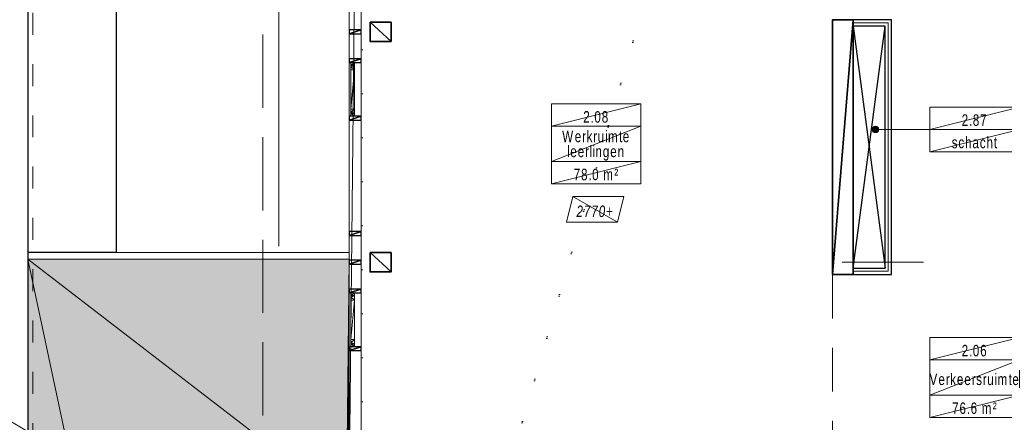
# Model space of a CAD drawing. Header units: millimetres. Extents: x -437 to 139813, y -473 to 90544.
# Tile 19 of 149: x 36458 to 51846, y 68643 to 74934. Entities that reach past the tile are written whole.
import ezdxf

# ---------------------------------------------------------------- set-up
doc = ezdxf.new("R2010")
doc.units = ezdxf.units.MM
for name, pattern in [('DGN Style 1', [688.000884, 1.14476, -686.856124]), ('DGN Style 2', [1144.760206, 686.856124, -457.904082]), ('DGN Style 3', [1602.664289, 1144.760206, -457.904082]), ('DGN Style 5', [801.332144, 343.428062, -457.904082])]:
    doc.linetypes.add(name, pattern=pattern)
for name, color, linetype, lineweight in [('059 Kader (tekening)', 253, 'Continuous', 13), ('19012-DO-laag 02 - 004 Ruimtenummers', 253, 'Continuous', 13), ('19012-DO-laag 02 - 004a ruimtenr+plafond hoogte', 253, 'Continuous', 13), ('19012-DO-laag 02 - 004b ruimtenr + m²', 253, 'Continuous', 13), ('19012-DO-laag 02 - 031 Ramen - Deuren buiten', 253, 'Continuous', 13), ('19012-DO-laag 02 - 045 Plafondafwerking', 253, 'Continuous', 13)]:
    doc.layers.add(name, color=color, linetype=linetype, lineweight=lineweight)
doc.layers.add('Xref', color=253, linetype='Continuous')
doc.styles.add('Arial 1.8 mm', font='arial.ttf', dxfattribs={"width": 0.722222, "height": 1.8})
doc.linetypes.add('isolatie(deken)', pattern='A,-0.5,[24,dgnlstyle-ags_linetypes_v8.shx,S=0.009524,R=0,X=0,Y=0],-0.5', length=1)

# ---------------------------------------------------------------- blocks, each defined once
blk = doc.blocks.new('AE1')
at = {"layer": '059 Kader (tekening)', "color": 12, "linetype": 'Continuous', "lineweight": 13}
mesh = blk.add_polyface(dxfattribs=at)
corners = [(0, 0), (1399, 0), (1399, 841), (0, 841)]
mesh.append_faces([[corners[k] for k in face] for face in [(3, 1, 2)]], dxfattribs={"vtx0": -1, "color": 12})
mesh.append_faces([[corners[k] for k in face] for face in [(3, 0, 1)]], dxfattribs={"vtx2": -1, "color": 12})
at = {"layer": '059 Kader (tekening)', "color": 12, "linetype": 'Continuous', "lineweight": 35}
mesh = blk.add_polyface(dxfattribs=at)
corners = [(10, 10), (1389, 10), (1389, 831), (10, 831)]
mesh.append_faces([[corners[k] for k in face] for face in [(0, 2, 3)]], dxfattribs={"vtx0": -1, "color": 12})
mesh.append_faces([[corners[k] for k in face] for face in [(1, 2, 0)]], dxfattribs={"vtx1": -1, "color": 12})
blk = doc.blocks.new('*U77')
at = {"layer": '19012-DO-laag 02 - 004 Ruimtenummers', "linetype": 'Continuous', "lineweight": 13}
h = blk.add_hatch(color=256, dxfattribs=at)
edge = h.paths.add_edge_path()
edge.add_arc((-400, 0), 50, 0, 360)
blk.add_line((450, 0), (-400, 0), dxfattribs=at)
blk.add_circle((-400, 0), 50, dxfattribs=at)
blk = doc.blocks.new('*U78')
at = {"layer": '19012-DO-laag 02 - 031 Ramen - Deuren buiten'}
mesh = blk.add_polyface(dxfattribs=at)
corners = [(-414.95, 30.05), (-356.95, 30.05), (-356.95, 25.05), (-377.95, 25.05), (-377.95, -29.95), (-414.95, -29.95)]
mesh.append_faces([[corners[k] for k in face] for face in [(5, 3, 4), (3, 1, 2)]], dxfattribs={"vtx0": -1})
mesh.append_faces([[corners[k] for k in face] for face in [(0, 3, 5)]], dxfattribs={"vtx0": -1, "vtx1": -1})
mesh.append_faces([[corners[k] for k in face] for face in [(3, 0, 1)]], dxfattribs={"vtx0": -1, "vtx2": -1})
mesh = blk.add_polyface(dxfattribs=at)
corners = [(-372.95, -29.95), (-372.95, 23.05), (-352.95, 23.05), (-352.95, 30.05), (-307.95, 30.05), (-307.95, -29.95)]
mesh.append_faces([[corners[k] for k in face] for face in [(4, 2, 3), (2, 0, 1)]], dxfattribs={"vtx0": -1})
mesh.append_faces([[corners[k] for k in face] for face in [(5, 2, 4)]], dxfattribs={"vtx0": -1, "vtx1": -1})
mesh.append_faces([[corners[k] for k in face] for face in [(2, 5, 0)]], dxfattribs={"vtx0": -1, "vtx2": -1})
mesh = blk.add_polyface(dxfattribs=at)
corners = [(-307.95, -29.95), (308.05, -29.95), (308.05, 30.05), (-307.95, 30.05)]
mesh.append_faces([[corners[k] for k in face] for face in [(3, 1, 2)]], dxfattribs={"vtx0": -1})
mesh.append_faces([[corners[k] for k in face] for face in [(3, 0, 1)]], dxfattribs={"vtx2": -1})
mesh = blk.add_polyface(dxfattribs=at)
corners = [(373.05, -29.95), (373.05, 23.05), (353.05, 23.05), (353.05, 30.05), (308.05, 30.05), (308.05, -29.95)]
mesh.append_faces([[corners[k] for k in face] for face in [(4, 2, 3), (2, 0, 1)]], dxfattribs={"vtx0": -1})
mesh.append_faces([[corners[k] for k in face] for face in [(5, 2, 4)]], dxfattribs={"vtx0": -1, "vtx1": -1})
mesh.append_faces([[corners[k] for k in face] for face in [(2, 5, 0)]], dxfattribs={"vtx0": -1, "vtx2": -1})
mesh = blk.add_polyface(dxfattribs=at)
corners = [(415.05, 30.05), (357.05, 30.05), (357.05, 25.05), (378.05, 25.05), (378.05, -29.95), (415.05, -29.95)]
mesh.append_faces([[corners[k] for k in face] for face in [(5, 3, 4), (3, 1, 2)]], dxfattribs={"vtx0": -1})
mesh.append_faces([[corners[k] for k in face] for face in [(0, 3, 5)]], dxfattribs={"vtx0": -1, "vtx1": -1})
mesh.append_faces([[corners[k] for k in face] for face in [(3, 0, 1)]], dxfattribs={"vtx0": -1, "vtx2": -1})
blk = doc.blocks.new('ruimtenr 03_1')
at = {"layer": '19012-DO-laag 02 - 004 Ruimtenummers', "linetype": 'Continuous', "lineweight": 13, "char_height": 1.8, "attachment_point": 5, "style": 'Arial 1.8 mm'}
for s, insert, line_spacing_factor in [('\\H1x;\\W0.722222;\\T1.145;2.06', (7, -2.05), 0.6), ('\\H1x;\\W0.722222;\\T1.145;Verkeersruimte', (7, -6.53), 0.78)]:
    blk.add_mtext(s, dxfattribs=dict(at, insert=insert, line_spacing_factor=line_spacing_factor))
at = {"layer": '19012-DO-laag 02 - 004a ruimtenr+plafond hoogte', "linetype": 'Continuous', "lineweight": 13, "insert": (7, -11.05), "char_height": 1.8, "attachment_point": 5, "line_spacing_factor": 0.6, "style": 'Arial 1.8 mm'}
blk.add_mtext('\\H1x;\\W0.722222;\\T1.145;76.6 m²', dxfattribs=at)
at = {"layer": '19012-DO-laag 02 - 004 Ruimtenummers', "linetype": 'Continuous', "lineweight": 13}
mesh = blk.add_polyface(dxfattribs=at)
corners = [(0, 0), (14, 0), (14, -3.5), (0, -3.5)]
mesh.append_faces([[corners[k] for k in face] for face in [(3, 1, 2)]], dxfattribs={"vtx0": -1})
mesh.append_faces([[corners[k] for k in face] for face in [(3, 0, 1)]], dxfattribs={"vtx2": -1})
mesh = blk.add_polyface(dxfattribs=at)
corners = [(0, -3.5), (14, -3.5), (14, -9), (0, -9)]
mesh.append_faces([[corners[k] for k in face] for face in [(3, 1, 2)]], dxfattribs={"vtx0": -1})
mesh.append_faces([[corners[k] for k in face] for face in [(3, 0, 1)]], dxfattribs={"vtx2": -1})
at = {"layer": '19012-DO-laag 02 - 004a ruimtenr+plafond hoogte', "linetype": 'Continuous', "lineweight": 13}
mesh = blk.add_polyface(dxfattribs=at)
corners = [(0, -9), (14, -9), (14, -12.5), (0, -12.5)]
mesh.append_faces([[corners[k] for k in face] for face in [(3, 1, 2)]], dxfattribs={"vtx0": -1})
mesh.append_faces([[corners[k] for k in face] for face in [(3, 0, 1)]], dxfattribs={"vtx2": -1})
blk = doc.blocks.new('ruimtenr 03_3')
at = {"layer": '19012-DO-laag 02 - 004 Ruimtenummers', "linetype": 'Continuous', "lineweight": 13, "char_height": 1.8, "attachment_point": 5, "style": 'Arial 1.8 mm'}
for s, insert, line_spacing_factor in [('\\H1x;\\W0.722222;\\T1.145;2.08', (7, -2.05), 0.6), ('\\H1x;\\W0.722222;\\T1.145;Werkruimte\\Pleerlingen', (7, -6.53), 0.78)]:
    blk.add_mtext(s, dxfattribs=dict(at, insert=insert, line_spacing_factor=line_spacing_factor))
at = {"layer": '19012-DO-laag 02 - 004a ruimtenr+plafond hoogte', "linetype": 'Continuous', "lineweight": 13, "insert": (7, -11.05), "char_height": 1.8, "attachment_point": 5, "line_spacing_factor": 0.6, "style": 'Arial 1.8 mm'}
blk.add_mtext('\\H1x;\\W0.722222;\\T1.145;78.0 m²', dxfattribs=at)
at = {"layer": '19012-DO-laag 02 - 004 Ruimtenummers', "linetype": 'Continuous', "lineweight": 13}
mesh = blk.add_polyface(dxfattribs=at)
corners = [(0, 0), (14, 0), (14, -3.5), (0, -3.5)]
mesh.append_faces([[corners[k] for k in face] for face in [(3, 1, 2)]], dxfattribs={"vtx0": -1})
mesh.append_faces([[corners[k] for k in face] for face in [(3, 0, 1)]], dxfattribs={"vtx2": -1})
mesh = blk.add_polyface(dxfattribs=at)
corners = [(0, -3.5), (14, -3.5), (14, -9), (0, -9)]
mesh.append_faces([[corners[k] for k in face] for face in [(3, 1, 2)]], dxfattribs={"vtx0": -1})
mesh.append_faces([[corners[k] for k in face] for face in [(3, 0, 1)]], dxfattribs={"vtx2": -1})
at = {"layer": '19012-DO-laag 02 - 004a ruimtenr+plafond hoogte', "linetype": 'Continuous', "lineweight": 13}
mesh = blk.add_polyface(dxfattribs=at)
corners = [(0, -9), (14, -9), (14, -12.5), (0, -12.5)]
mesh.append_faces([[corners[k] for k in face] for face in [(3, 1, 2)]], dxfattribs={"vtx0": -1})
mesh.append_faces([[corners[k] for k in face] for face in [(3, 0, 1)]], dxfattribs={"vtx2": -1})
blk = doc.blocks.new('ruimtenr 04_2')
at = {"layer": '19012-DO-laag 02 - 004 Ruimtenummers', "linetype": 'Continuous', "lineweight": 13, "insert": (7, -2.05), "char_height": 1.8, "attachment_point": 5, "line_spacing_factor": 0.6, "style": 'Arial 1.8 mm'}
blk.add_mtext('\\H1x;\\W0.722222;\\T1.145;2.87', dxfattribs=at)
at = {"layer": '19012-DO-laag 02 - 004b ruimtenr + m²', "linetype": 'Continuous', "lineweight": 13, "insert": (7, -5.55), "char_height": 1.8, "attachment_point": 5, "line_spacing_factor": 0.6, "style": 'Arial 1.8 mm'}
blk.add_mtext('\\H1x;\\W0.722222;\\T1.145;schacht', dxfattribs=at)
at = {"layer": '19012-DO-laag 02 - 004 Ruimtenummers', "linetype": 'Continuous', "lineweight": 13}
mesh = blk.add_polyface(dxfattribs=at)
corners = [(0, 0), (14, 0), (14, -3.5), (0, -3.5)]
mesh.append_faces([[corners[k] for k in face] for face in [(3, 1, 2)]], dxfattribs={"vtx0": -1})
mesh.append_faces([[corners[k] for k in face] for face in [(3, 0, 1)]], dxfattribs={"vtx2": -1})
at = {"layer": '19012-DO-laag 02 - 004b ruimtenr + m²', "linetype": 'Continuous', "lineweight": 13}
mesh = blk.add_polyface(dxfattribs=at)
corners = [(0, -3.5), (14, -3.5), (14, -7), (0, -7)]
mesh.append_faces([[corners[k] for k in face] for face in [(3, 1, 2)]], dxfattribs={"vtx0": -1})
mesh.append_faces([[corners[k] for k in face] for face in [(3, 0, 1)]], dxfattribs={"vtx2": -1})
blk = doc.blocks.new('*U159')
at = {"layer": '19012-DO-laag 02 - 045 Plafondafwerking', "insert": (0, -30), "char_height": 180, "attachment_point": 5, "line_spacing_factor": 0.6, "style": 'Arial 1.8 mm'}
blk.add_mtext('\\fArial|b0|i1|c00|p39;\\H1x;\\W0.722222;\\T1.145;2770+', dxfattribs=at)
at = {"layer": '19012-DO-laag 02 - 045 Plafondafwerking'}
mesh = blk.add_polyface(dxfattribs=at)
corners = [(-450, -200), (350, -200), (450, 200), (-350, 200)]
mesh.append_faces([[corners[k] for k in face] for face in [(3, 1, 2)]], dxfattribs={"vtx0": -1})
mesh.append_faces([[corners[k] for k in face] for face in [(3, 0, 1)]], dxfattribs={"vtx2": -1})

msp = doc.modelspace()

# ---------------------------------------------------------------- hatches: boundary and pattern name
at = {"layer": 'Xref', "linetype": 'Continuous', "lineweight": 25}
h = msp.add_hatch(dxfattribs=at)
h.set_pattern_fill('MAT003', color=256, style=0, pattern_type=2)
h.set_pattern_definition([(0, (33876.5, 48387.4), (-1000.2, -1000), [0.2, -1000]), (0, (33966.5, 48548.6), (-1000.2, -1000), [0.2, -1000]), (0, (34103.7, 48421.5), (-1000.2, -1000), [0.2, -1000]), (0, (34307.1, 48469.8), (-1000.2, -1000), [0.2, -1000]), (0, (34512.9, 48413.8), (-1000.2, -1000), [0.2, -1000]), (0, (34764.5, 48441.8), (-1000.2, -1000), [0.2, -1000]), (0, (34627.3, 48566.4), (-1000.2, -1000), [0.2, -1000]), (0, (34744, 48629), (-1000.2, -1000), [0.2, -1000]), (0, (34434.1, 48614.7), (-1000.2, -1000), [0.2, -1000]), (0, (34174.9, 48637.6), (-1000.2, -1000), [0.2, -1000]), (0, (34017.3, 48690.9), (-1000.2, -1000), [0.2, -1000]), (0, (34352.8, 48759.6), (-1000.2, -1000), [0.2, -1000]), (0, (34540.9, 48731.6), (-1000.2, -1000), [0.2, -1000]), (0, (33903, 48876.5), (-1000.2, -1000), [0.2, -1000]), (0, (34146.9, 48823.1), (-1000.2, -1000), [0.2, -1000]), (0, (34291.8, 48904.5), (-1000.2, -1000), [0.2, -1000]), (0, (34748.1, 48796.2), (-1000.2, -1000), [0.2, -1000]), (0, (34538.3, 48904.5), (-1000.2, -1000), [0.2, -1000]), (0, (34640, 48957.9), (-1000.2, -1000), [0.2, -1000]), (0, (34769.1, 49032), (-1000.2, -1000), [0.2, -1000]), (0, (34685.8, 49135.8), (-1000.2, -1000), [0.2, -1000]), (0, (34500.2, 49135.8), (-1000.2, -1000), [0.2, -1000]), (0, (34368.1, 49046.9), (-1000.2, -1000), [0.2, -1000]), (0, (34218.1, 49128.2), (-1000.2, -1000), [0.2, -1000]), (0, (34063.1, 49008.7), (-1000.2, -1000), [0.2, -1000]), (0, (33925.8, 49102.8), (-1000.2, -1000), [0.2, -1000]), (0, (34052.9, 49270.6), (-1000.2, -1000), [0.2, -1000]), (0, (34345.2, 49194.3), (-1000.2, -1000), [0.2, -1000]), (0, (34241, 49339.2), (-1000.2, -1000), [0.2, -1000]), (0, (34469.7, 49331.6), (-1000.2, -1000), [0.2, -1000]), (0, (34660.3, 49280.8), (-1000.2, -1000), [0.2, -1000]), (0, (34835.7, 49235), (-1000.2, -1000), [0.2, -1000]), (0, (34876.5, 49387.4), (-1000.2, -1000), [0.2, -1000])])
h.paths.add_polyline_path([(36583, 52674.2), (30288, 52674.2), (30288, 50234.2), (16738, 50234.2), (16738, 52674.2), (10693, 52674.2), (10693, 28924.2), (48763, 28924.2), (48763, 34969.2), (46403, 34969.2), (46403, 45819.2), (48763, 45819.2), (48763, 49419.2), (38863, 49419.2), (38863, 60499.2), (41563, 60499.2), (41563, 67361.3), (41588.5, 67361.3), (41608, 71194.2), (36583, 71194.2)])
h.paths.add_polyline_path([(11193, 49744.2), (35833, 49744.2), (35833, 47019.2), (45913, 47019.2), (45913, 29424.2), (11193, 29424.2)], flags=16)

# ---------------------------------------------------------------- linework, layer by layer
for p, q in [((36583, 78814.2), (36583, 52674.2)), ((49483, 74934.2), (49483, 74834.2)), ((49483, 70954.2), (49483, 71054.2))]:
    msp.add_line(p, q, dxfattribs=at)
at = {"layer": 'Xref'}
for p, q in [((49483, 71054.2), (49983, 74834.2)), ((49483, 74834.2), (49983, 71054.2))]:
    msp.add_line(p, q, dxfattribs=at)
at = {"layer": 'Xref', "linetype": 'Continuous', "lineweight": 13}
for p, q in [((36583, 71294.2), (41608, 71294.2)), ((36583, 71194.2), (41608, 71194.2))]:
    msp.add_line(p, q, dxfattribs=at)
at = {"layer": 'Xref', "linetype": 'Continuous', "lineweight": 13, "transparency": 33554559}
msp.add_line((50583, 71144.2), (49313, 71144.2), dxfattribs=at)
at = {"layer": 'Xref', "linetype": 'DGN Style 2', "lineweight": 13}
msp.add_line((49163, 70954.2), (49163, 67734.2), dxfattribs=at)
at = {"layer": 'Xref', "linetype": 'DGN Style 3', "lineweight": 13, "flags": 128}
msp.add_lwpolyline([(69168, 58489.2), (69168, 87399.2), (40258, 87399.2), (40258, 63349.2)], dxfattribs=at)
at = {"layer": 'Xref', "lineweight": 13, "flags": 128}
msp.add_lwpolyline([(43718, 86194.2), (43718, 87149.2), (40508, 87149.2), (40508, 71394.2)], dxfattribs=at)
at = {"layer": 'Xref', "lineweight": 25, "flags": 128}
msp.add_lwpolyline([(37968, 80199.2), (37968, 71294.2), (36583, 71294.2)], dxfattribs=at)
at = {"layer": 'Xref', "linetype": 'Continuous', "lineweight": 25, "flags": 128}
for points in [[(49483, 70954.2), (50083, 70954.2), (50083, 74934.2), (49483, 74934.2)], [(49483, 71054.2), (49983, 71054.2), (49983, 74834.2), (49483, 74834.2)]]:
    msp.add_lwpolyline(points, dxfattribs=at)
at = {"layer": 'Xref', "linetype": 'isolatie(deken)', "lineweight": 13, "ltscale": 100, "flags": 128}
msp.add_lwpolyline([(49483, 71004.2), (50033, 71004.2), (50033, 74884.2), (49483, 74884.2)], dxfattribs=at)

# ---------------------------------------------------------------- block references
at = {"layer": 'Xref', "linetype": 'Continuous', "lineweight": 35, "xscale": 100, "yscale": 100, "zscale": 100}
msp.add_blockref('AE1', (-87, 6444.2), dxfattribs=at)
at = {"layer": 'Xref', "rotation": 89.99999999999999}
for p in [(41661, 73844.2), (41661, 70244.2)]:
    msp.add_blockref('*U78', p, dxfattribs=at)
at = {"layer": 'Xref', "linetype": 'Continuous', "lineweight": 13, "xscale": 100, "yscale": 100, "zscale": 100}
for name, p in [('ruimtenr 03_3', (44768, 73619.2)), ('ruimtenr 04_2', (50683, 73569.2)), ('ruimtenr 03_1', (50683, 69967.2))]:
    msp.add_blockref(name, p, dxfattribs=at)
at = {"layer": 'Xref', "linetype": 'Continuous', "lineweight": 13}
msp.add_blockref('*U77', (50233, 73219.3), dxfattribs=at)
at = {"layer": 'Xref'}
msp.add_blockref('*U159', (45452.1, 71969.2), dxfattribs=at)

# ---------------------------------------------------------------- meshes
at = {"layer": 'Xref', "linetype": 'DGN Style 1', "lineweight": 13}
mesh = msp.add_polyface(dxfattribs=at)
corners = [(52913, 85844.2), (67613, 85844.2), (67613, 60044.2), (60263, 60044.2), (41813, 60044.2), (41813, 85844.2), (49313, 85844.2), (49313, 85834.2), (52913, 85834.2)]
mesh.append_faces([[corners[k] for k in face] for face in [(3, 1, 2), (1, 8, 0), (7, 5, 6)]], dxfattribs={"vtx0": -1})
mesh.append_faces([[corners[k] for k in face] for face in [(8, 3, 7), (4, 7, 3)]], dxfattribs={"vtx0": -1, "vtx1": -1})
mesh.append_faces([[corners[k] for k in face] for face in [(3, 8, 1)]], dxfattribs={"vtx0": -1, "vtx1": -1, "vtx2": -1})
mesh.append_faces([[corners[k] for k in face] for face in [(7, 4, 5)]], dxfattribs={"vtx0": -1, "vtx2": -1})
at = {"layer": 'Xref', "linetype": 'Continuous', "lineweight": 13}
mesh = msp.add_polyface(dxfattribs=at)
corners = [(41608, 85574.2), (41608, 67514.2), (41793, 67514.2), (41793, 85574.2)]
mesh.append_faces([[corners[k] for k in face] for face in [(3, 1, 2)]], dxfattribs={"vtx0": -1})
mesh.append_faces([[corners[k] for k in face] for face in [(3, 0, 1)]], dxfattribs={"vtx2": -1})
at = {"layer": 'Xref', "linetype": 'DGN Style 5', "lineweight": 13}
mesh = msp.add_polyface(dxfattribs=at)
corners = [(10363, 52594.2), (36663, 52594.2), (36663, 78894.2), (10363, 78894.2)]
mesh.append_faces([[corners[k] for k in face] for face in [(3, 1, 2)]], dxfattribs={"vtx0": -1})
mesh.append_faces([[corners[k] for k in face] for face in [(3, 0, 1)]], dxfattribs={"vtx2": -1})
at = {"layer": 'Xref', "linetype": 'Continuous', "lineweight": 35}
mesh = msp.add_polyface(dxfattribs=at)
corners = [(42263, 74894.2), (42263, 74594.2), (41933, 74594.2), (41933, 74894.2)]
mesh.append_faces([[corners[k] for k in face] for face in [(3, 1, 2)]], dxfattribs={"vtx0": -1})
mesh.append_faces([[corners[k] for k in face] for face in [(3, 0, 1)]], dxfattribs={"vtx2": -1})
mesh = msp.add_polyface(dxfattribs=at)
corners = [(49163, 74934.2), (49163, 70954.2), (49483, 70954.2), (49483, 74934.2)]
mesh.append_faces([[corners[k] for k in face] for face in [(3, 1, 2)]], dxfattribs={"vtx0": -1})
mesh.append_faces([[corners[k] for k in face] for face in [(3, 0, 1)]], dxfattribs={"vtx2": -1})
at = {"layer": 'Xref', "linetype": 'Continuous', "lineweight": 25}
mesh = msp.add_polyface(dxfattribs=at)
corners = [(41608, 74774.2), (41608, 74714.2), (41793, 74714.2), (41793, 74774.2)]
mesh.append_faces([[corners[k] for k in face] for face in [(3, 1, 2)]], dxfattribs={"vtx0": -1})
mesh.append_faces([[corners[k] for k in face] for face in [(3, 0, 1)]], dxfattribs={"vtx2": -1})
mesh = msp.add_polyface(dxfattribs=at)
corners = [(41608, 74324.2), (41608, 74264.2), (41793, 74264.2), (41793, 74324.2)]
mesh.append_faces([[corners[k] for k in face] for face in [(3, 1, 2)]], dxfattribs={"vtx0": -1})
mesh.append_faces([[corners[k] for k in face] for face in [(3, 0, 1)]], dxfattribs={"vtx2": -1})
mesh = msp.add_polyface(dxfattribs=at)
corners = [(41608, 73424.2), (41608, 73364.2), (41793, 73364.2), (41793, 73424.2)]
mesh.append_faces([[corners[k] for k in face] for face in [(3, 1, 2)]], dxfattribs={"vtx0": -1})
mesh.append_faces([[corners[k] for k in face] for face in [(3, 0, 1)]], dxfattribs={"vtx2": -1})
mesh = msp.add_polyface(dxfattribs=at)
corners = [(41608, 71624.2), (41608, 71564.2), (41793, 71564.2), (41793, 71624.2)]
mesh.append_faces([[corners[k] for k in face] for face in [(3, 1, 2)]], dxfattribs={"vtx0": -1})
mesh.append_faces([[corners[k] for k in face] for face in [(3, 0, 1)]], dxfattribs={"vtx2": -1})
at = {"layer": 'Xref', "linetype": 'Continuous', "lineweight": 35}
mesh = msp.add_polyface(dxfattribs=at)
corners = [(42263, 71294.2), (42263, 70994.2), (41933, 70994.2), (41933, 71294.2)]
mesh.append_faces([[corners[k] for k in face] for face in [(3, 1, 2)]], dxfattribs={"vtx0": -1})
mesh.append_faces([[corners[k] for k in face] for face in [(3, 0, 1)]], dxfattribs={"vtx2": -1})
at = {"layer": 'Xref', "linetype": 'Continuous', "lineweight": 13}
mesh = msp.add_polyface(dxfattribs=at)
corners = [(36583, 52674.2), (30288, 52674.2), (30288, 50234.2), (16738, 50234.2), (16738, 52674.2), (10693, 52674.2), (10693, 28924.2), (48763, 28924.2), (48763, 34969.2), (46403, 34969.2), (46403, 45819.2), (48763, 45819.2), (48763, 49419.2), (38863, 49419.2), (38863, 60499.2), (41563, 60499.2), (41563, 67361.3), (41588.5, 67361.3), (41608, 71194.2), (36583, 71194.2), (11193, 49744.2), (35833, 49744.2), (35833, 47019.2), (45913, 47019.2), (45913, 29424.2), (11193, 29424.2)]
mesh.append_faces([[corners[k] for k in face] for face in [(16, 14, 15), (18, 16, 17)]], dxfattribs={"vtx0": -1})
mesh.append_faces([[corners[k] for k in face] for face in [(22, 13, 21), (2, 21, 1), (21, 3, 20), (0, 14, 19), (19, 16, 18), (25, 6, 24), (6, 20, 5), (5, 20, 4), (4, 20, 3), (7, 24, 6), (23, 13, 22)]], dxfattribs={"vtx0": -1, "vtx1": -1})
mesh.append_faces([[corners[k] for k in face] for face in [(21, 13, 0), (19, 14, 16)]], dxfattribs={"vtx0": -1, "vtx1": -1, "vtx2": -1})
mesh.append_faces([[corners[k] for k in face] for face in [(0, 13, 14), (21, 0, 1), (21, 2, 3), (6, 25, 20), (24, 7, 8), (24, 8, 9), (23, 9, 10), (9, 23, 24), (23, 10, 11), (23, 11, 12), (23, 12, 13)]], dxfattribs={"vtx0": -1, "vtx2": -1})
at = {"layer": 'Xref', "linetype": 'Continuous', "lineweight": 25}
mesh = msp.add_polyface(dxfattribs=at)
corners = [(41608, 71174.2), (41608, 71114.2), (41793, 71114.2), (41793, 71174.2)]
mesh.append_faces([[corners[k] for k in face] for face in [(3, 1, 2)]], dxfattribs={"vtx0": -1})
mesh.append_faces([[corners[k] for k in face] for face in [(3, 0, 1)]], dxfattribs={"vtx2": -1})
mesh = msp.add_polyface(dxfattribs=at)
corners = [(41608, 70724.2), (41608, 70664.2), (41793, 70664.2), (41793, 70724.2)]
mesh.append_faces([[corners[k] for k in face] for face in [(3, 1, 2)]], dxfattribs={"vtx0": -1})
mesh.append_faces([[corners[k] for k in face] for face in [(3, 0, 1)]], dxfattribs={"vtx2": -1})
mesh = msp.add_polyface(dxfattribs=at)
corners = [(41608, 69824.2), (41608, 69764.2), (41793, 69764.2), (41793, 69824.2)]
mesh.append_faces([[corners[k] for k in face] for face in [(3, 1, 2)]], dxfattribs={"vtx0": -1})
mesh.append_faces([[corners[k] for k in face] for face in [(3, 0, 1)]], dxfattribs={"vtx2": -1})

doc.saveas('drawing.dxf')
